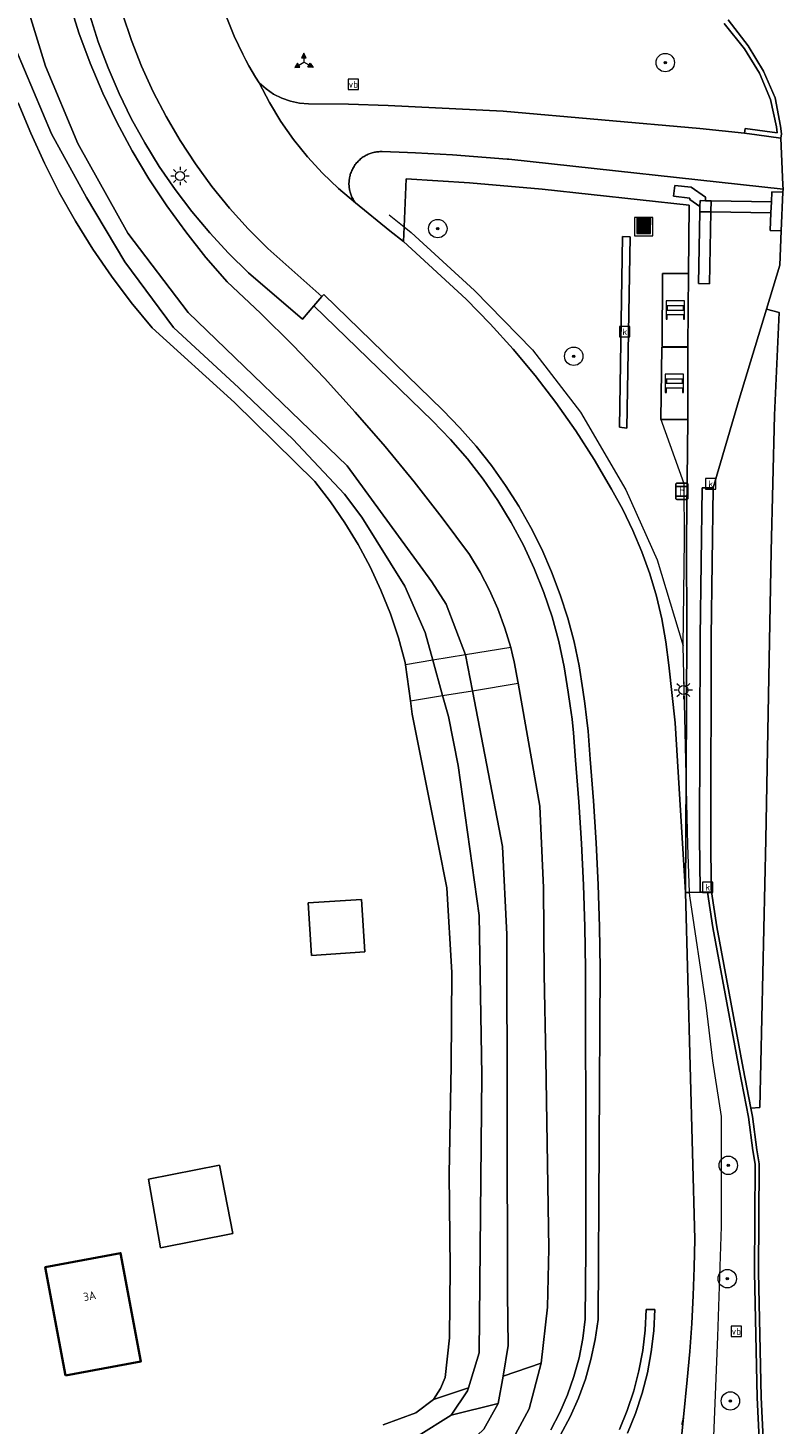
# Model space of a CAD drawing. Header units: metres. Extents: x 229229 to 231729, y 593167 to 595667.
# Tile 66 of 256: x 229833 to 229874, y 594651 to 594726. Entities that reach past the tile are written whole.
import ezdxf
from ezdxf.enums import TextEntityAlignment as Align

# ---------------------------------------------------------------- set-up
doc = ezdxf.new("R2010")
doc.units = ezdxf.units.M
for name, color, linetype, lineweight in [('B-WE-GR-BOOM-S', 90, 'Continuous', 25), ('B-WE-GR-GROENVOORZIENING-GV', 80, 'Continuous', 18), ('B-WE-IE-MEUBILAIR_WEGMEUBILAIR-S', 7, 'Continuous', 25), ('B-WE-IE-TERREINAFSCHEIDING_KUNSTMATIG_HEKWERK_RASTER-G', 30, 'IE-TERREINAFSCHEIDING-KUNSTMATIG', 18), ('B-WE-KL-ET_LS_OV_LICHTMAST-S', 190, 'Continuous', 25), ('B-WE-KW-KUNSTWERK-GV', 170, 'Continuous', 18), ('B-WE-OG-BEBOUWING-GV', 7, 'Continuous', 35), ('B-WE-OG-BEBOUWING-T18', 10, 'Continuous', 18), ('B-WE-OG-TERREIN_ERF-GV', 7, 'Continuous', 18), ('B-WE-OG-WATER-GV', 130, 'Continuous', 18), ('B-WE-OG-WATER_SLOOT-GV', 120, 'Continuous', 18), ('B-WE-OG-WEG-GV', 7, 'Continuous', 18), ('B-WE-RI-GWA_KOLK-S', 30, 'Continuous', 25), ('B-WE-VH-VERHARDING_ASFALT-GV', 252, 'Continuous', 18), ('B-WE-VH-VERHARDING_BEDRIJFSVLOERPLAAT-GV', 252, 'Continuous', 18), ('B-WE-VH-VERHARDING_BETON-GV', 252, 'Continuous', 18), ('B-WE-VH-VERHARDING_GESLOTEN-GV', 252, 'Continuous', 18), ('B-WE-VH-VERHARDING_HALFVERHARDING-GV', 252, 'Continuous', 18), ('B-WE-VH-VERHARDING_OPEN-GV', 252, 'Continuous', 18), ('B-WE-VH-VERHARDING_TEGEL-GV', 252, 'Continuous', 18), ('B-WE-VW-BEWEGWIJZERING_DRAAGCONSTRUCTIE-S', 7, 'Continuous', 25), ('B-WE-VW-HALTEPAAL-S', 7, 'Continuous', 25), ('B-WE-VW-MARKERING-G', 7, 'Continuous', 18), ('B-WE-VW-VERKEERSTEKEN_BORD-S', 7, 'Continuous', 25)]:
    doc.layers.add(name, color=color, linetype=linetype, lineweight=lineweight)
doc.styles.add('NLCS-ISO', font='NLCS-ISO.ttf')
doc.styles.add('NLCS-ISO-M250-T18', font='NLCS-ISO.ttf', dxfattribs={"height": 0.45})
doc.linetypes.add('IE-TERREINAFSCHEIDING-KUNSTMATIG', pattern='A,4,[82,NLCS.SHX,S=0.75,R=90,X=0,Y=0],4,-2', length=10)

# ---------------------------------------------------------------- blocks, each defined once
blk = doc.blocks.new('SIE-WEG_AFVALBAK-SO')
at = {"linetype": 'ByBlock', "lineweight": 18}
h = blk.add_hatch(color=0, dxfattribs=at)
h.dxf.hatch_style = 1
h.paths.add_polyline_path([(-1.5, -1.5), (1.5, -1.5), (1.5, 1.5), (-1.5, 1.5)])
at = {"color": 0, "linetype": 'ByBlock', "lineweight": 18}
for points in [[(-2, -2), (2, -2), (2, 2), (-2, 2)], [(-1.5, -1.5), (1.5, -1.5), (1.5, 1.5), (-1.5, 1.5)]]:
    blk.add_lwpolyline(points, close=True, dxfattribs=at)
blk = doc.blocks.new('SIE-WEG_VERKEERSBORD-SO')
at = {"color": 0, "linetype": 'ByBlock', "lineweight": 18}
blk.add_lwpolyline([(-1.125, -1.125), (1.125, -1.125), (1.125, 1.125), (-1.125, 1.125)], close=True, dxfattribs=at)
at = {"color": 0, "linetype": 'ByBlock', "lineweight": 18, "style": 'NLCS-ISO'}
blk.add_text('vb', height=1.5, dxfattribs=at).set_placement((0, 0), align=Align.MIDDLE_CENTER)
blk = doc.blocks.new('SIE-WEG_VERKEERSBORD_WEGWIJZER-SO')
at = {"linetype": 'ByBlock', "lineweight": 18}
h = blk.add_hatch(color=0, dxfattribs=at)
h.dxf.hatch_style = 1
h.paths.add_polyline_path([(0.5, 1), (0, 2), (-0.5, 1)])
h = blk.add_hatch(color=0, dxfattribs=at)
h.dxf.hatch_style = 1
h.paths.add_polyline_path([(-1.38, -0.22), (-2, -1.15), (-0.88, -1.09)])
h = blk.add_hatch(color=0, dxfattribs=at)
h.dxf.hatch_style = 1
h.paths.add_polyline_path([(1.38, -0.22), (2, -1.15), (0.88, -1.09)])
at = {"color": 0, "linetype": 'ByBlock', "lineweight": 18}
for points in [[(-1.13, -0.65), (0, 0)], [(0, 1), (0, 0)], [(1.13, -0.65), (0, 0)]]:
    blk.add_lwpolyline(points, dxfattribs=at)
for points in [[(0.5, 1), (0, 2), (-0.5, 1)], [(-1.38, -0.22), (-2, -1.15), (-0.88, -1.09)], [(1.38, -0.22), (2, -1.15), (0.88, -1.09)]]:
    blk.add_lwpolyline(points, close=True, dxfattribs=at)
blk = doc.blocks.new('SIE-WEG_SCHRIKHEK-SO')
at = {"color": 0, "linetype": 'ByBlock', "lineweight": 18}
for points in [[(1.75, -1), (1.75, -2), (2, -2), (2, 2), (-2, 2), (-2, -2), (-1.75, -2), (-1.75, -1)], [(-2, 1), (2, 1)], [(-2, 0), (2, 0)], [(-1.75, 1), (-1.75, 0)], [(1.75, 0), (1.75, 1)], [(-2, -1), (2, -1)]]:
    blk.add_lwpolyline(points, dxfattribs=at)
blk = doc.blocks.new('SVW-HALTEPAAL-SO')
for p, q in [((-1.29, 1.06), (1.29, 1.06)), ((-1.29, -1.06), (1.29, -1.06))]:
    blk.add_line(p, q)
blk.add_lwpolyline([(-1.09, -1.76), (1.09, -1.76, 0.414214), (1.29, -1.56), (1.29, 1.56, 0.414214), (1.09, 1.76), (-1.09, 1.76, 0.414214), (-1.29, 1.56), (-1.29, -1.56, 0.414214)], format="xyb", close=True)
at = {"lineweight": 18, "style": 'NLCS-ISO'}
blk.add_text('h', height=1.8, dxfattribs=at).set_placement((0.02, 0.01), align=Align.MIDDLE_CENTER)
blk = doc.blocks.new('SKL-ET_OV_LICHTMAST-SO')
at = {"color": 0, "linetype": 'ByBlock', "lineweight": 18}
for points in [[(-1.25, 0), (-2, 0)], [(-1.41, 1.41), (-0.88, 0.88)], [(0, 2), (0, 1.25)], [(0.88, 0.88), (1.41, 1.41)], [(2, 0), (1.25, 0)], [(-1.41, -1.41), (-0.88, -0.88)], [(0, -1.25), (0, -2)], [(0.88, -0.88), (1.41, -1.41)]]:
    blk.add_lwpolyline(points, dxfattribs=at)
blk.add_circle((0, 0), 1, dxfattribs=at)
blk = doc.blocks.new('SRI-KOLK-SO')
at = {"color": 0, "linetype": 'ByBlock', "lineweight": 18}
blk.add_lwpolyline([(-1.125, -1.125), (1.125, -1.125), (1.125, 1.125), (-1.125, 1.125)], close=True, dxfattribs=at)
at = {"color": 0, "linetype": 'ByBlock', "lineweight": 18, "style": 'NLCS-ISO'}
blk.add_text('k', height=1.5, dxfattribs=at).set_placement((0, 0), align=Align.MIDDLE_CENTER)
blk = doc.blocks.new('SGR-BOOM_01-SO')
at = {"linetype": 'ByBlock', "lineweight": 18}
h = blk.add_hatch(color=0, dxfattribs=at)
h.dxf.hatch_style = 1
edge = h.paths.add_edge_path()
edge.add_arc((0, 0), 0.25, 0, 360)
at = {"color": 0, "linetype": 'ByBlock', "lineweight": 18}
for radius in [2, 0.25]:
    blk.add_circle((0, 0), radius, dxfattribs=at)

msp = doc.modelspace()

# ---------------------------------------------------------------- linework, layer by layer
at = {"layer": 'B-WE-GR-GROENVOORZIENING-GV'}
for points in [[(229834.742, 594727.903), (229835.281, 594726.228), (229835.895, 594724.579), (229836.583, 594722.959), (229837.344, 594721.372), (229838.175, 594719.822), (229839.076, 594718.31), (229840.043, 594716.84), (229841.076, 594715.416), (229842.173, 594714.039), (229843.33, 594712.714), (229845.134, 594711.013), (229846.895, 594709.266), (229848.611, 594707.476), (229850.282, 594705.643), (229851.905, 594703.768), (229853.481, 594701.853), (229855.008, 594699.899), (229856.485, 594697.907), (229857.057, 594696.956), (229857.568, 594695.972), (229858.018, 594694.958), (229858.403, 594693.918), (229858.724, 594692.856), (229858.818, 594692.472), (229858.905, 594692.086), (229858.985, 594691.698), (229859.058, 594691.309), (229859.124, 594690.919), (229860.31, 594684.256), (229860.511, 594679.826), (229860.546, 594675.132), (229860.634, 594670.536), (229860.788, 594660.245), (229860.727, 594657.057), (229860.377, 594654.027), (229859.729, 594651.549), (229858.597, 594649.46)], [(229860.902, 594650.402), (229861.39, 594651.337), (229861.809, 594652.305), (229862.159, 594653.3), (229862.436, 594654.318), (229862.64, 594655.353), (229862.769, 594656.4), (229862.802, 594660.185), (229862.808, 594664.421), (229862.78, 594675.428), (229862.75, 594677.696), (229862.68, 594679.964), (229862.572, 594682.23), (229862.424, 594684.494), (229862.237, 594686.755), (229862.191, 594687.494), (229862.129, 594688.233), (229862.052, 594688.969), (229861.959, 594689.704), (229861.851, 594690.437), (229861.632, 594691.818), (229861.337, 594693.185), (229860.966, 594694.533), (229860.521, 594695.858), (229860.002, 594697.156), (229859.411, 594698.424), (229858.751, 594699.656), (229858.023, 594700.85), (229857.229, 594702.001), (229856.373, 594703.106), (229855.456, 594704.162), (229854.482, 594705.165), (229848.04, 594711.413), (229847.416, 594710.681), (229844.487, 594713.206), (229843.408, 594714.262), (229842.381, 594715.37), (229841.409, 594716.526), (229840.495, 594717.728), (229839.641, 594718.973), (229838.848, 594720.259), (229838.119, 594721.581), (229837.455, 594722.938), (229836.858, 594724.325), (229836.329, 594725.74), (229835.87, 594727.178)], [(229851.8, 594650.681), (229853.571, 594651.316), (229854.536, 594652.04), (229854.916, 594652.639), (229855.173, 594653.251), (229855.393, 594655.403), (229855.435, 594659.194), (229855.389, 594664.27), (229855.497, 594670.179), (229855.519, 594675.223), (229855.246, 594679.815), (229854.81, 594682.098), (229853.376, 594689.242), (229853.276, 594689.974), (229853.009, 594691.925), (229852.992, 594692.053), (229852.627, 594693.386), (229852.187, 594694.697), (229851.676, 594695.981), (229851.093, 594697.235), (229850.441, 594698.454), (229849.722, 594699.635), (229848.938, 594700.774), (229848.092, 594701.867), (229843.719, 594706.156), (229839.248, 594710.206), (229838.116, 594711.587), (229837.044, 594713.016), (229836.034, 594714.49), (229835.089, 594716.006), (229834.21, 594717.561), (229833.399, 594719.152), (229832.657, 594720.777), (229831.985, 594722.432)], [(229867.106, 594641.021), (229868.109, 594651.098), (229868.064, 594650.894), (229868.018, 594650.69)]]:
    msp.add_lwpolyline(points, dxfattribs=at)
for points in [[(229847.722, 594679.006), (229850.623, 594679.193), (229850.807, 594676.339), (229847.906, 594676.152)], [(229839.052, 594664.003), (229842.905, 594664.762), (229843.633, 594661.062), (229839.701, 594660.288)], [(229833.445, 594659.224), (229837.541, 594659.993), (229838.641, 594654.118), (229834.548, 594653.349)]]:
    msp.add_lwpolyline(points, close=True, dxfattribs=at)
at = {"layer": 'B-WE-IE-TERREINAFSCHEIDING_KUNSTMATIG_HEKWERK_RASTER-G'}
for points in [[(229852.128, 594716.349), (229852.933, 594715.7), (229853.321, 594715.387), (229856.76, 594712.234), (229859.901, 594709.021), (229862.519, 594705.636), (229864.973, 594701.425), (229866.684, 594697.631), (229868.093, 594692.952)], [(229869.736, 594649.582), (229869.966, 594655.47), (229870.172, 594661.438), (229870.167, 594667.417), (229869.692, 594670.432), (229869.332, 594673.46), (229868.448, 594679.382), (229868.44, 594679.571), (229868.338, 594682.145), (229868.252, 594685.95), (229868.093, 594692.952), (229868.167, 594698.713), (229868.14, 594701.742), (229866.871, 594705.281)]]:
    msp.add_lwpolyline(points, dxfattribs=at)
at = {"layer": 'B-WE-KW-KUNSTWERK-GV'}
msp.add_lwpolyline([(229858.724, 594692.856), (229856.276, 594692.457), (229854.498, 594692.168), (229853.009, 594691.925), (229853.276, 594689.974), (229855.027, 594690.252), (229856.652, 594690.516), (229859.124, 594690.919), (229859.058, 594691.309), (229858.985, 594691.698), (229858.905, 594692.086), (229858.818, 594692.472)], close=True, dxfattribs=at)
at = {"layer": 'B-WE-OG-BEBOUWING-GV'}
msp.add_lwpolyline([(229834.548, 594653.349), (229838.641, 594654.118), (229837.541, 594659.993), (229833.445, 594659.224)], close=True, dxfattribs=at)
at = {"layer": 'B-WE-OG-TERREIN_ERF-GV'}
msp.add_lwpolyline([(229839.701, 594660.288), (229843.633, 594661.062), (229842.905, 594664.762), (229839.052, 594664.003)], close=True, dxfattribs=at)
at = {"layer": 'B-WE-OG-WATER-GV'}
msp.add_lwpolyline([(229831.839, 594725.368), (229833.79, 594720.743), (229835.697, 594717.283), (229837.775, 594713.791), (229840.416, 594710.226), (229843.96, 594706.955), (229846.889, 594704.166), (229849.706, 594701.191), (229850.64, 594699.933), (229852.972, 594696.189), (229854.083, 594693.673), (229854.498, 594692.168), (229855.027, 594690.252), (229855.339, 594689.123), (229855.866, 594686.463), (229857.01, 594678.313), (229857.157, 594669.652), (229857.002, 594654.581), (229856.426, 594652.683), (229856.378, 594652.526), (229855.498, 594651.205), (229858.048, 594651.828), (229858.307, 594653.323), (229858.593, 594654.974), (229858.551, 594657.784), (229858.52, 594677.28), (229858.286, 594682.059), (229856.652, 594690.516), (229856.276, 594692.457), (229855.213, 594695.209), (229854.437, 594696.425), (229849.842, 594702.728), (229841.214, 594711.054), (229837.941, 594715.35), (229835.216, 594720.215), (229833.455, 594724.409), (229832.085, 594728.903)], dxfattribs=at)
msp.add_lwpolyline([(229855.498, 594651.205), (229853.701, 594650.067), (229852.242, 594649.27), (229851.236, 594648.829), (229850.901, 594648.41), (229850.922, 594647.823), (229851.32, 594647.445), (229852.116, 594647.424), (229854.024, 594648.054), (229855.533, 594648.787), (229857.273, 594650.444), (229858.048, 594651.828)], close=True, dxfattribs=at)
at = {"layer": 'B-WE-OG-WATER_SLOOT-GV'}
for points in [[(229832.085, 594728.903), (229833.455, 594724.409), (229835.216, 594720.215), (229837.941, 594715.35), (229841.214, 594711.054), (229849.842, 594702.728), (229854.437, 594696.425), (229855.213, 594695.209), (229856.276, 594692.457), (229856.652, 594690.516), (229858.286, 594682.059), (229858.52, 594677.28), (229858.551, 594657.784), (229858.593, 594654.974), (229858.307, 594653.323), (229860.377, 594654.027), (229860.727, 594657.057), (229860.788, 594660.245), (229860.634, 594670.536), (229860.546, 594675.132), (229860.511, 594679.826), (229860.31, 594684.256), (229859.124, 594690.919), (229859.058, 594691.309), (229858.985, 594691.698), (229858.905, 594692.086), (229858.818, 594692.472), (229858.724, 594692.856), (229858.403, 594693.918), (229858.018, 594694.958), (229857.568, 594695.972), (229857.057, 594696.956), (229856.485, 594697.907), (229855.008, 594699.899), (229853.481, 594701.853), (229851.905, 594703.768), (229850.282, 594705.643), (229848.611, 594707.476), (229846.895, 594709.266), (229845.134, 594711.013), (229843.33, 594712.714), (229842.173, 594714.039), (229841.076, 594715.416), (229840.043, 594716.84), (229839.076, 594718.31), (229838.175, 594719.822), (229837.344, 594721.372), (229836.583, 594722.959), (229835.895, 594724.579), (229835.281, 594726.228), (229834.742, 594727.903)], [(229831.985, 594722.432), (229832.657, 594720.777), (229833.399, 594719.152), (229834.21, 594717.561), (229835.089, 594716.006), (229836.034, 594714.49), (229837.044, 594713.016), (229838.116, 594711.587), (229839.248, 594710.206), (229843.719, 594706.156), (229848.092, 594701.867), (229848.938, 594700.774), (229849.722, 594699.635), (229850.441, 594698.454), (229851.093, 594697.235), (229851.676, 594695.981), (229852.187, 594694.697), (229852.627, 594693.386), (229852.992, 594692.053), (229853.009, 594691.925), (229853.276, 594689.974), (229853.376, 594689.242), (229854.81, 594682.098), (229855.246, 594679.815), (229855.519, 594675.223), (229855.497, 594670.179), (229855.389, 594664.27), (229855.435, 594659.194), (229855.393, 594655.403), (229855.173, 594653.251), (229854.916, 594652.639), (229854.536, 594652.04), (229856.426, 594652.683), (229857.002, 594654.581), (229857.157, 594669.652), (229857.01, 594678.313), (229855.866, 594686.463), (229855.339, 594689.123), (229855.027, 594690.252), (229854.498, 594692.168), (229854.083, 594693.673), (229852.972, 594696.189), (229850.64, 594699.933), (229849.706, 594701.191), (229846.889, 594704.166), (229843.96, 594706.955), (229840.416, 594710.226), (229837.775, 594713.791), (229835.697, 594717.283), (229833.79, 594720.743), (229831.839, 594725.368)], [(229858.597, 594649.46), (229859.729, 594651.549), (229860.377, 594654.027), (229858.307, 594653.323), (229858.048, 594651.828), (229857.273, 594650.444)], [(229853.701, 594650.067), (229855.498, 594651.205), (229856.378, 594652.526), (229856.426, 594652.683), (229854.536, 594652.04), (229853.571, 594651.316), (229851.8, 594650.681)]]:
    msp.add_lwpolyline(points, dxfattribs=at)
at = {"layer": 'B-WE-OG-WEG-GV'}
for points in [[(229843.31, 594727.044), (229843.708, 594726.039), (229844.172, 594725.063), (229844.337, 594724.746), (229844.509, 594724.432), (229844.688, 594724.123), (229844.874, 594723.817), (229845.067, 594723.516), (229845.437, 594723.182), (229845.848, 594722.9), (229846.293, 594722.675), (229846.764, 594722.511), (229847.252, 594722.411), (229847.749, 594722.376), (229849.91, 594722.35), (229852.068, 594722.29), (229858.319, 594721.975), (229869.001, 594721.035), (229871.424, 594720.777), (229871.463, 594721.033), (229873.191, 594720.806), (229873.152, 594721.13), (229872.823, 594722.603), (229872.233, 594724.034), (229871.413, 594725.355), (229870.321, 594726.737)], [(229872.462, 594644.611), (229872.105, 594652.158), (229871.957, 594658.952), (229872.002, 594664.814), (229871.877, 594665.568), (229871.637, 594667.372), (229871.133, 594669.97), (229869.699, 594677.66), (229869.41, 594679.582), (229869.004, 594679.577), (229868.44, 594679.571), (229868.219, 594679.568), (229868.718, 594660.748), (229868.693, 594659.221), (229868.639, 594657.694), (229868.558, 594656.169), (229868.448, 594654.645), (229868.311, 594653.124), (229868.109, 594651.098), (229867.106, 594641.021)]]:
    msp.add_lwpolyline(points, dxfattribs=at)
for points in [[(229868.344, 594705.235), (229866.885, 594705.244), (229866.871, 594705.244), (229866.922, 594709.169), (229868.348, 594709.168), (229868.348, 594709.189), (229866.94, 594709.199), (229866.97, 594713.16), (229868.383, 594713.17), (229868.415, 594716.866), (229860.432, 594717.734), (229856.479, 594718.087), (229853.047, 594718.3), (229852.933, 594715.7), (229852.897, 594714.894), (229856.308, 594711.767), (229857.612, 594710.44), (229858.86, 594709.061), (229860.05, 594707.631), (229861.181, 594706.154), (229862.251, 594704.632), (229863.257, 594703.068), (229864.198, 594701.463), (229864.81, 594700.356), (229865.362, 594699.217), (229865.851, 594698.05), (229866.275, 594696.858), (229866.634, 594695.645), (229866.927, 594694.414), (229867.153, 594693.169), (229867.31, 594691.914), (229867.658, 594688.773), (229868.219, 594679.568), (229868.252, 594685.95), (229868.291, 594693.598), (229868.261, 594698.704)], [(229865.588, 594715.38), (229865.594, 594716.179), (229866.31, 594716.18), (229866.3, 594715.38)], [(229865.029, 594704.771), (229864.622, 594704.816), (229864.788, 594715.165), (229865.21, 594715.16)]]:
    msp.add_lwpolyline(points, close=True, dxfattribs=at)
at = {"layer": 'B-WE-VH-VERHARDING_ASFALT-GV'}
msp.add_lwpolyline([(229870.533, 594726.927), (229871.614, 594725.515), (229872.454, 594724.15), (229873.083, 594722.691), (229873.37, 594721.168), (229873.433, 594720.738), (229873.389, 594720.502), (229873.386, 594720.502), (229873.425, 594719.657), (229873.503, 594717.983), (229873.514, 594717.742), (229873.507, 594717.578), (229873.415, 594715.48), (229873.333, 594713.611), (229872.609, 594711.224), (229873.298, 594711.039), (229873.052, 594705.471), (229872.872, 594698.085), (229872.584, 594682.438), (229872.254, 594667.894), (229871.767, 594667.853), (229871.854, 594667.407), (229872.095, 594665.6), (229872.222, 594664.832), (229872.177, 594658.953), (229872.325, 594652.166), (229872.682, 594644.622)], dxfattribs=at)
at = {"layer": 'B-WE-VH-VERHARDING_BEDRIJFSVLOERPLAAT-GV'}
for points in [[(229870.321, 594726.737), (229871.413, 594725.355), (229872.233, 594724.034), (229872.823, 594722.603), (229873.152, 594721.13), (229873.191, 594720.806), (229871.463, 594721.033), (229871.424, 594720.777), (229872.089, 594720.684), (229873.386, 594720.502), (229873.389, 594720.502), (229873.433, 594720.738), (229873.37, 594721.168), (229873.083, 594722.691), (229872.454, 594724.15), (229871.614, 594725.515), (229870.533, 594726.927)], [(229872.682, 594644.622), (229872.325, 594652.166), (229872.177, 594658.953), (229872.222, 594664.832), (229872.095, 594665.6), (229871.854, 594667.407), (229871.767, 594667.853), (229871.349, 594670.011), (229869.916, 594677.696), (229869.628, 594679.611), (229869.41, 594679.582), (229869.699, 594677.66), (229871.133, 594669.97), (229871.637, 594667.372), (229871.877, 594665.568), (229872.002, 594664.814), (229871.957, 594658.952), (229872.105, 594652.158), (229872.462, 594644.611)]]:
    msp.add_lwpolyline(points, dxfattribs=at)
for points in [[(229864.622, 594704.816), (229865.029, 594704.771), (229865.21, 594715.16), (229864.788, 594715.165)], [(229868.346, 594707.202), (229868.348, 594709.158), (229868.348, 594709.168), (229866.922, 594709.169), (229866.871, 594705.244), (229866.885, 594705.244), (229868.344, 594705.235)]]:
    msp.add_lwpolyline(points, close=True, dxfattribs=at)
at = {"layer": 'B-WE-VH-VERHARDING_BETON-GV'}
for points in [[(229866.3, 594715.38), (229866.31, 594716.18), (229865.594, 594716.179), (229865.588, 594715.38)], [(229869.628, 594679.611), (229869.916, 594677.696), (229871.349, 594670.011), (229871.767, 594667.853), (229872.254, 594667.894), (229872.584, 594682.438), (229872.872, 594698.085), (229873.052, 594705.471), (229873.298, 594711.039), (229872.609, 594711.224), (229871.13, 594706.347), (229869.718, 594701.521), (229869.605, 594693.416), (229869.584, 594682.565), (229869.605, 594679.763)]]:
    msp.add_lwpolyline(points, close=True, dxfattribs=at)
at = {"layer": 'B-WE-VH-VERHARDING_GESLOTEN-GV'}
for points in [[(229837.646, 594727.252), (229838.129, 594725.817), (229838.684, 594724.408), (229839.311, 594723.03), (229840.008, 594721.685), (229840.773, 594720.378), (229841.603, 594719.112), (229842.497, 594717.89), (229843.452, 594716.715), (229844.467, 594715.59), (229845.537, 594714.519), (229848.463, 594711.909), (229848.567, 594712.017), (229855.04, 594705.738), (229855.969, 594704.786), (229856.848, 594703.788), (229857.674, 594702.745), (229858.445, 594701.662), (229859.16, 594700.54), (229859.816, 594699.383), (229860.412, 594698.194), (229860.945, 594696.975), (229861.416, 594695.731), (229861.821, 594694.465), (229862.161, 594693.179), (229862.435, 594691.877), (229862.641, 594690.563), (229862.752, 594689.816), (229862.846, 594689.068), (229862.925, 594688.317), (229862.988, 594687.565), (229863.035, 594686.812), (229863.223, 594684.54), (229863.371, 594682.266), (229863.48, 594679.989), (229863.55, 594677.711), (229863.58, 594675.432), (229863.469, 594656.393), (229863.313, 594655.299), (229863.082, 594654.218), (229862.777, 594653.156), (229862.399, 594652.118), (229861.951, 594651.108), (229861.434, 594650.131)], [(229868.018, 594650.69), (229868.064, 594650.894), (229868.109, 594651.098), (229868.311, 594653.124), (229868.448, 594654.645), (229868.558, 594656.169), (229868.639, 594657.694), (229868.693, 594659.221), (229868.718, 594660.748), (229868.219, 594679.568), (229867.658, 594688.773), (229867.31, 594691.914), (229867.153, 594693.169), (229866.927, 594694.414), (229866.634, 594695.645), (229866.275, 594696.858), (229865.851, 594698.05), (229865.362, 594699.217), (229864.81, 594700.356), (229864.198, 594701.463), (229863.257, 594703.068), (229862.251, 594704.632), (229861.181, 594706.154), (229860.05, 594707.631), (229858.86, 594709.061), (229857.612, 594710.44), (229856.308, 594711.767), (229852.897, 594714.894), (229852.167, 594715.482), (229850.291, 594716.994), (229849.37, 594717.77), (229848.502, 594718.604), (229847.69, 594719.492), (229846.937, 594720.432), (229846.247, 594721.419), (229845.623, 594722.448), (229845.067, 594723.516), (229844.874, 594723.817), (229844.688, 594724.123), (229844.509, 594724.432), (229844.337, 594724.746), (229844.172, 594725.063), (229843.708, 594726.039), (229843.31, 594727.044)], [(229864.629, 594650.422), (229865.053, 594651.457), (229865.406, 594652.519), (229865.686, 594653.602), (229865.89, 594654.701), (229866.019, 594655.813), (229866.072, 594656.93), (229866.545, 594656.924), (229866.491, 594655.774), (229866.358, 594654.631), (229866.148, 594653.499), (229865.86, 594652.385), (229865.497, 594651.293), (229865.06, 594650.228)]]:
    msp.add_lwpolyline(points, dxfattribs=at)
msp.add_lwpolyline([(229873.425, 594719.657), (229873.386, 594720.502), (229872.089, 594720.684), (229871.424, 594720.777), (229869.001, 594721.035), (229858.319, 594721.975), (229852.068, 594722.29), (229849.91, 594722.35), (229847.749, 594722.376), (229847.252, 594722.411), (229846.764, 594722.511), (229846.293, 594722.675), (229845.848, 594722.9), (229845.437, 594723.182), (229845.067, 594723.516), (229845.623, 594722.448), (229846.247, 594721.419), (229846.937, 594720.432), (229847.69, 594719.492), (229848.502, 594718.604), (229849.37, 594717.77), (229850.291, 594716.994), (229850.256, 594717.043), (229850.222, 594717.093), (229850.19, 594717.144), (229850.16, 594717.196), (229850.132, 594717.249), (229850.105, 594717.303), (229850.081, 594717.358), (229850.058, 594717.414), (229850.037, 594717.471), (229850.019, 594717.528), (229850.002, 594717.586), (229849.987, 594717.644), (229849.975, 594717.703), (229849.964, 594717.762), (229849.955, 594717.822), (229849.949, 594717.882), (229849.944, 594717.942), (229849.942, 594718.002), (229849.942, 594718.062), (229849.944, 594718.122), (229849.948, 594718.182), (229849.953, 594718.242), (229849.962, 594718.302), (229849.972, 594718.361), (229849.984, 594718.42), (229849.998, 594718.479), (229850.014, 594718.537), (229850.032, 594718.594), (229850.053, 594718.651), (229850.075, 594718.707), (229850.099, 594718.762), (229850.125, 594718.817), (229850.153, 594718.87), (229850.182, 594718.923), (229850.214, 594718.974), (229850.247, 594719.024), (229850.282, 594719.073), (229850.318, 594719.121), (229850.357, 594719.168), (229850.396, 594719.213), (229850.438, 594719.257), (229850.481, 594719.299), (229850.525, 594719.34), (229850.571, 594719.379), (229850.618, 594719.417), (229850.666, 594719.453), (229850.715, 594719.487), (229850.766, 594719.519), (229850.818, 594719.55), (229850.87, 594719.579), (229850.924, 594719.606), (229850.979, 594719.632), (229851.034, 594719.655), (229851.091, 594719.677), (229851.148, 594719.696), (229851.205, 594719.713), (229851.264, 594719.729), (229851.322, 594719.742), (229851.381, 594719.754), (229851.441, 594719.763), (229851.501, 594719.771), (229851.561, 594719.776), (229851.621, 594719.779), (229851.681, 594719.78), (229851.741, 594719.779), (229853.125, 594719.732), (229853.56, 594719.717), (229855.559, 594719.597), (229858.526, 594719.375), (229858.613, 594719.366), (229873.514, 594717.742), (229873.503, 594717.983)], close=True, dxfattribs=at)
at = {"layer": 'B-WE-VH-VERHARDING_HALFVERHARDING-GV'}
msp.add_lwpolyline([(229861.434, 594650.131), (229861.951, 594651.108), (229862.399, 594652.118), (229862.777, 594653.156), (229863.082, 594654.218), (229863.313, 594655.299), (229863.469, 594656.393), (229863.58, 594675.432), (229863.55, 594677.711), (229863.48, 594679.989), (229863.371, 594682.266), (229863.223, 594684.54), (229863.035, 594686.812), (229862.988, 594687.565), (229862.925, 594688.317), (229862.846, 594689.068), (229862.752, 594689.816), (229862.641, 594690.563), (229862.435, 594691.877), (229862.161, 594693.179), (229861.821, 594694.465), (229861.416, 594695.731), (229860.945, 594696.975), (229860.412, 594698.194), (229859.816, 594699.383), (229859.16, 594700.54), (229858.445, 594701.662), (229857.674, 594702.745), (229856.848, 594703.788), (229855.969, 594704.786), (229855.04, 594705.738), (229848.567, 594712.017), (229848.463, 594711.909), (229848.04, 594711.413), (229854.482, 594705.165), (229855.456, 594704.162), (229856.373, 594703.106), (229857.229, 594702.001), (229858.023, 594700.85), (229858.751, 594699.656), (229859.411, 594698.424), (229860.002, 594697.156), (229860.521, 594695.858), (229860.966, 594694.533), (229861.337, 594693.185), (229861.632, 594691.818), (229861.851, 594690.437), (229861.959, 594689.704), (229862.052, 594688.969), (229862.129, 594688.233), (229862.191, 594687.494), (229862.237, 594686.755), (229862.424, 594684.494), (229862.572, 594682.23), (229862.68, 594679.964), (229862.75, 594677.696), (229862.78, 594675.428), (229862.808, 594664.421), (229862.802, 594660.185), (229862.769, 594656.4), (229862.64, 594655.353), (229862.436, 594654.318), (229862.159, 594653.3), (229861.809, 594652.305), (229861.39, 594651.337), (229860.902, 594650.402)], dxfattribs=at)
at = {"layer": 'B-WE-VH-VERHARDING_OPEN-GV'}
for points in [[(229835.87, 594727.178), (229836.329, 594725.74), (229836.858, 594724.325), (229837.455, 594722.938), (229838.119, 594721.581), (229838.848, 594720.259), (229839.641, 594718.973), (229840.495, 594717.728), (229841.409, 594716.526), (229842.381, 594715.37), (229843.408, 594714.262), (229844.487, 594713.206), (229847.416, 594710.681), (229848.04, 594711.413), (229848.463, 594711.909), (229845.537, 594714.519), (229844.467, 594715.59), (229843.452, 594716.715), (229842.497, 594717.89), (229841.603, 594719.112), (229840.773, 594720.378), (229840.008, 594721.685), (229839.311, 594723.03), (229838.684, 594724.408), (229838.129, 594725.817), (229837.646, 594727.252)], [(229865.06, 594650.228), (229865.497, 594651.293), (229865.86, 594652.385), (229866.148, 594653.499), (229866.358, 594654.631), (229866.491, 594655.774), (229866.545, 594656.924), (229866.072, 594656.93), (229866.019, 594655.813), (229865.89, 594654.701), (229865.686, 594653.602), (229865.406, 594652.519), (229865.053, 594651.457), (229864.629, 594650.422)]]:
    msp.add_lwpolyline(points, dxfattribs=at)
for points in [[(229869.301, 594717.314), (229868.522, 594717.851), (229867.628, 594717.948), (229867.563, 594717.352), (229868.457, 594717.254), (229868.448, 594717.173), (229868.999, 594716.794), (229869.004, 594717.119), (229869.304, 594717.114)], [(229868.999, 594716.794), (229868.994, 594716.519), (229869.593, 594716.508), (229869.604, 594717.108), (229869.304, 594717.114), (229869.004, 594717.119)], [(229872.883, 594717.049), (229869.604, 594717.108), (229869.593, 594716.508), (229872.857, 594716.449)], [(229872.907, 594717.604), (229872.883, 594717.049), (229872.857, 594716.449), (229872.815, 594715.506), (229873.415, 594715.48), (229873.507, 594717.578)], [(229868.994, 594716.519), (229868.923, 594712.62), (229869.523, 594712.609), (229869.593, 594716.508)], [(229869.41, 594679.582), (229869.628, 594679.611), (229869.605, 594679.763), (229869.584, 594682.565), (229869.605, 594693.416), (229869.718, 594701.521), (229869.118, 594701.529), (229869.005, 594693.421), (229868.984, 594682.563), (229869.005, 594679.716), (229869.004, 594679.577)], [(229847.906, 594676.152), (229850.807, 594676.339), (229850.623, 594679.193), (229847.722, 594679.006)]]:
    msp.add_lwpolyline(points, close=True, dxfattribs=at)
at = {"layer": 'B-WE-VH-VERHARDING_TEGEL-GV'}
for points in [[(229853.125, 594719.732), (229851.741, 594719.779), (229851.681, 594719.78), (229851.621, 594719.779), (229851.561, 594719.776), (229851.501, 594719.771), (229851.441, 594719.763), (229851.381, 594719.754), (229851.322, 594719.742), (229851.264, 594719.729), (229851.205, 594719.713), (229851.148, 594719.696), (229851.091, 594719.677), (229851.034, 594719.655), (229850.979, 594719.632), (229850.924, 594719.606), (229850.87, 594719.579), (229850.818, 594719.55), (229850.766, 594719.519), (229850.715, 594719.487), (229850.666, 594719.453), (229850.618, 594719.417), (229850.571, 594719.379), (229850.525, 594719.34), (229850.481, 594719.299), (229850.438, 594719.257), (229850.396, 594719.213), (229850.357, 594719.168), (229850.318, 594719.121), (229850.282, 594719.073), (229850.247, 594719.024), (229850.214, 594718.974), (229850.182, 594718.923), (229850.153, 594718.87), (229850.125, 594718.817), (229850.099, 594718.762), (229850.075, 594718.707), (229850.053, 594718.651), (229850.032, 594718.594), (229850.014, 594718.537), (229849.998, 594718.479), (229849.984, 594718.42), (229849.972, 594718.361), (229849.962, 594718.302), (229849.953, 594718.242), (229849.948, 594718.182), (229849.944, 594718.122), (229849.942, 594718.062), (229849.942, 594718.002), (229849.944, 594717.942), (229849.949, 594717.882), (229849.955, 594717.822), (229849.964, 594717.762), (229849.975, 594717.703), (229849.987, 594717.644), (229850.002, 594717.586), (229850.019, 594717.528), (229850.037, 594717.471), (229850.058, 594717.414), (229850.081, 594717.358), (229850.105, 594717.303), (229850.132, 594717.249), (229850.16, 594717.196), (229850.19, 594717.144), (229850.222, 594717.093), (229850.256, 594717.043), (229850.291, 594716.994), (229852.167, 594715.482), (229852.897, 594714.894), (229852.933, 594715.7), (229853.047, 594718.3), (229856.479, 594718.087), (229860.432, 594717.734), (229868.415, 594716.866), (229868.383, 594713.17), (229868.348, 594709.189), (229868.348, 594709.168), (229868.348, 594709.158), (229868.346, 594707.202), (229868.344, 594705.235), (229868.261, 594698.704), (229868.291, 594693.598), (229868.252, 594685.95), (229868.219, 594679.568), (229868.44, 594679.571), (229869.004, 594679.577), (229869.005, 594679.716), (229868.984, 594682.563), (229869.005, 594693.421), (229869.118, 594701.529), (229869.718, 594701.521), (229871.13, 594706.347), (229872.609, 594711.224), (229873.333, 594713.611), (229873.415, 594715.48), (229872.815, 594715.506), (229872.857, 594716.449), (229869.593, 594716.508), (229869.523, 594712.609), (229868.923, 594712.62), (229868.994, 594716.519), (229868.999, 594716.794), (229868.448, 594717.173), (229868.457, 594717.254), (229867.563, 594717.352), (229867.628, 594717.948), (229868.522, 594717.851), (229869.301, 594717.314), (229869.304, 594717.114), (229869.604, 594717.108), (229872.883, 594717.049), (229872.907, 594717.604), (229873.507, 594717.578), (229873.514, 594717.742), (229858.613, 594719.366), (229858.526, 594719.375), (229855.559, 594719.597), (229853.56, 594719.717)], [(229868.383, 594713.17), (229866.97, 594713.16), (229866.94, 594709.199), (229868.348, 594709.189)]]:
    msp.add_lwpolyline(points, close=True, dxfattribs=at)
at = {"layer": 'B-WE-VW-MARKERING-G'}
msp.add_lwpolyline([(229873.514, 594717.742), (229873.389, 594720.502)], dxfattribs=at)

# ---------------------------------------------------------------- block references
at = {"layer": 'B-WE-GR-BOOM-S', "xscale": 0.25, "yscale": 0.25, "zscale": 0.25}
for p in [(229867.114, 594724.612), (229854.764, 594715.6), (229862.147, 594708.672), (229870.535, 594664.757), (229870.482, 594658.606), (229870.652, 594651.968)]:
    msp.add_blockref('SGR-BOOM_01-SO', p, dxfattribs=at)
at = {"layer": 'B-WE-IE-MEUBILAIR_WEGMEUBILAIR-S', "xscale": 0.25, "yscale": 0.25, "zscale": 0.25}
for name, p in [('SIE-WEG_AFVALBAK-SO', (229865.941, 594715.711)), ('SIE-WEG_SCHRIKHEK-SO', (229867.662, 594711.18)), ('SIE-WEG_SCHRIKHEK-SO', (229867.615, 594707.202))]:
    msp.add_blockref(name, p, dxfattribs=at)
at = {"layer": 'B-WE-KL-ET_LS_OV_LICHTMAST-S', "xscale": 0.25, "yscale": 0.25, "zscale": 0.25}
for p in [(229840.767, 594718.453), (229868.101, 594690.557)]:
    msp.add_blockref('SKL-ET_OV_LICHTMAST-SO', p, dxfattribs=at)
at = {"layer": 'B-WE-RI-GWA_KOLK-S', "xscale": 0.25, "yscale": 0.25, "zscale": 0.25}
for p in [(229864.919, 594710.004), (229869.589, 594701.747), (229869.424, 594679.849)]:
    msp.add_blockref('SRI-KOLK-SO', p, dxfattribs=at)
at = {"layer": 'B-WE-VW-BEWEGWIJZERING_DRAAGCONSTRUCTIE-S', "xscale": 0.25, "yscale": 0.25, "zscale": 0.25}
msp.add_blockref('SIE-WEG_VERKEERSBORD_WEGWIJZER-SO', (229847.493, 594724.626), dxfattribs=at)
at = {"layer": 'B-WE-VW-HALTEPAAL-S', "xscale": 0.25, "yscale": 0.25, "zscale": 0.25}
msp.add_blockref('SVW-HALTEPAAL-SO', (229868.017, 594701.343), dxfattribs=at)
at = {"layer": 'B-WE-VW-VERKEERSTEKEN_BORD-S', "xscale": 0.25, "yscale": 0.25, "zscale": 0.25}
for p in [(229850.18, 594723.43), (229850.18, 594723.43), (229870.976, 594655.747)]:
    msp.add_blockref('SIE-WEG_VERKEERSBORD-SO', p, dxfattribs=at)

# ---------------------------------------------------------------- texts
at = {"layer": 'B-WE-OG-BEBOUWING-T18', "style": 'NLCS-ISO-M250-T18'}
msp.add_text('3A', height=0.45, rotation=10.6, dxfattribs=at).set_placement((229835.856, 594657.665), align=Align.MIDDLE)

doc.saveas('drawing.dxf')
